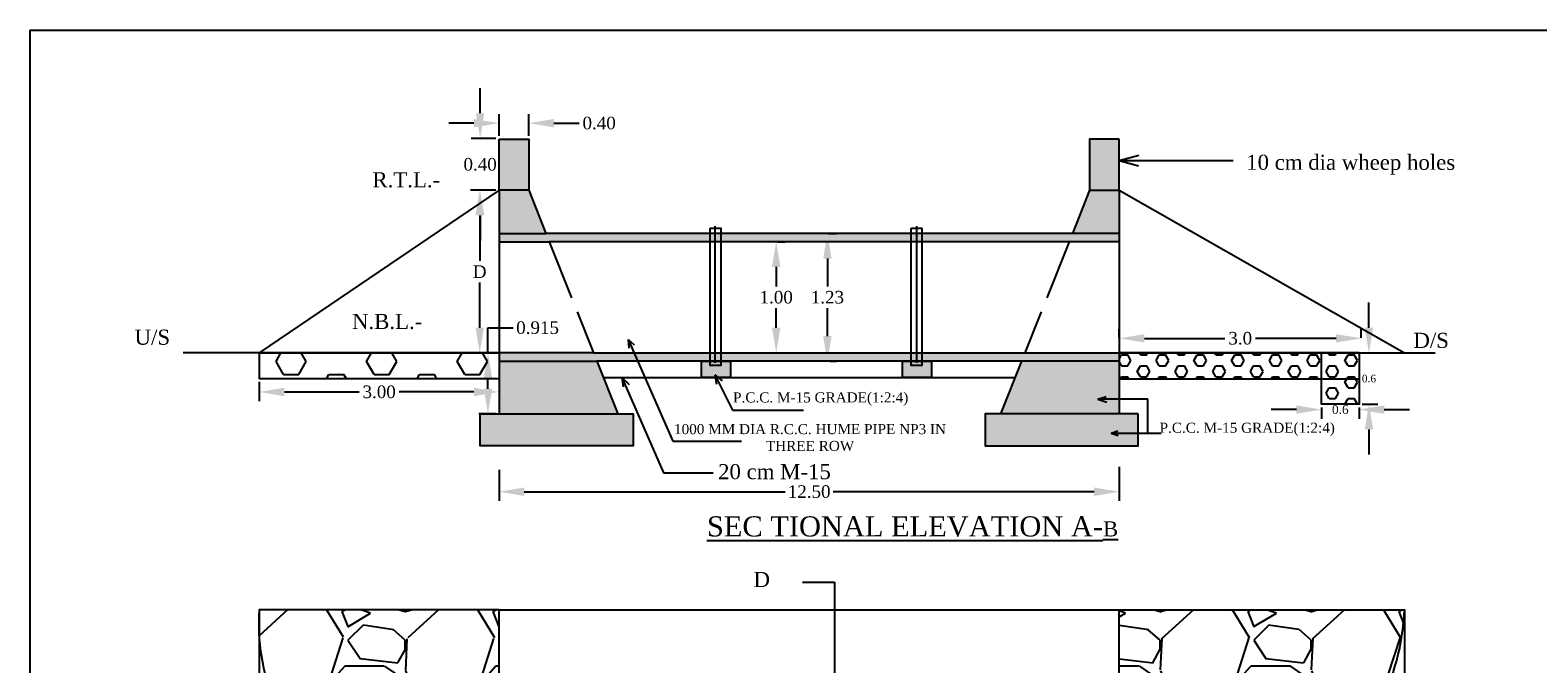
# Model space of a CAD drawing. Header units: inches. Extents: x 34642 to 85487, y 1750 to 20962.
# Tile 2 of 3: x 34642 to 34672, y 20949 to 20962. Entities that reach past the tile are written whole.
import ezdxf

# ---------------------------------------------------------------- set-up
doc = ezdxf.new("R2010")
doc.units = ezdxf.units.IN
doc.header["$MEASUREMENT"] = 0
doc.linetypes.add('ACAD_ISO02W100', pattern=[15, 12, -3])
doc.dimstyles.get("Standard").update_dxf_attribs({"dimtxt": 0.18, "dimasz": 0.18, "dimexe": 0.18, "dimexo": 0.0625, "dimgap": 0.09, "dimtad": 0, "dimtih": 1, "dimtoh": 1, "dimdec": 4, "dimzin": 0, "dimdsep": 46, "dimtxsty": 'Standard', "dimcen": 0.09, "dimadec": 0, "dimazin": 0, "dimtfac": 1, "dimtdec": 4, "dimtofl": 0, "dimtmove": 0, "dimatfit": 3, "dimfxl": 1, "dimtolj": 1, "dimtzin": 0, "dimarcsym": 0})

# ---------------------------------------------------------------- blocks, each defined once
blk = doc.blocks.new('*D1')
at = {"color": 0, "lineweight": -2, "transparency": 16777216}
for p, q in [((34668.671, 20955.875), (34668.671, 20956.375)), ((34668.538, 20955.375), (34668.851, 20955.375)), ((34668.538, 20954.356), (34668.851, 20954.356)), ((34668.671, 20953.856), (34668.671, 20953.356))]:
    blk.add_line(p, q, dxfattribs=at)
at = {"color": 0, "transparency": 16777216}
for points in [[(34668.588, 20955.875), (34668.755, 20955.875), (34668.671, 20955.375)], [(34668.588, 20953.856), (34668.755, 20953.856), (34668.671, 20954.356)]]:
    blk.add_solid(points, dxfattribs=at)
at = {"layer": 'Defpoints', "color": 0, "transparency": 16777216}
for p in [(34668.475, 20955.375), (34668.475, 20954.356), (34668.671, 20954.356)]:
    blk.add_point(p, dxfattribs=at)
at = {"color": 0, "transparency": 16777216, "insert": (34668.671, 20954.865), "char_height": 0.045, "attachment_point": 5}
blk.add_mtext('\\A1;{\\fTimes New Roman|b0|i0|c186|p18;\\H3.333x;0.6}', dxfattribs=at)
blk = doc.blocks.new('*D2')
at = {"color": 0, "lineweight": -2, "transparency": 16777216}
for p, q in [((34667.229, 20954.249), (34666.729, 20954.249)), ((34667.729, 20954.293), (34667.729, 20954.069)), ((34668.475, 20954.293), (34668.475, 20954.069)), ((34668.975, 20954.249), (34669.475, 20954.249))]:
    blk.add_line(p, q, dxfattribs=at)
at = {"color": 0, "transparency": 16777216}
for points in [[(34667.229, 20954.332), (34667.229, 20954.166), (34667.729, 20954.249)], [(34668.975, 20954.332), (34668.975, 20954.166), (34668.475, 20954.249)]]:
    blk.add_solid(points, dxfattribs=at)
at = {"layer": 'Defpoints', "color": 0, "transparency": 16777216}
for p in [(34667.729, 20954.356), (34668.475, 20954.356), (34668.475, 20954.249)]:
    blk.add_point(p, dxfattribs=at)
at = {"color": 0, "transparency": 16777216, "insert": (34668.102, 20954.249), "char_height": 0.045, "attachment_point": 5}
blk.add_mtext('\\A1;{\\fTimes New Roman|b0|i0|c186|p18;\\H3.889x;0.6}', dxfattribs=at)
blk = doc.blocks.new('*D3')
at = {"color": 0, "lineweight": -2, "transparency": 16777216}
for p, q in [((34663.71, 20955.68), (34663.71, 20955.845)), ((34668.518, 20955.676), (34668.518, 20955.845)), ((34664.21, 20955.665), (34665.807, 20955.665)), ((34668.018, 20955.665), (34666.42, 20955.665))]:
    blk.add_line(p, q, dxfattribs=at)
at = {"color": 0, "transparency": 16777216}
for points in [[(34664.21, 20955.748), (34664.21, 20955.582), (34663.71, 20955.665)], [(34668.018, 20955.748), (34668.018, 20955.582), (34668.518, 20955.665)]]:
    blk.add_solid(points, dxfattribs=at)
at = {"layer": 'Defpoints', "color": 0, "transparency": 16777216}
for p in [(34663.71, 20955.618), (34668.518, 20955.665), (34668.518, 20955.613)]:
    blk.add_point(p, dxfattribs=at)
at = {"color": 0, "transparency": 16777216, "insert": (34666.114, 20955.665), "char_height": 0.045, "attachment_point": 5}
blk.add_mtext('\\A1;{\\fTimes New Roman|b0|i0|c186|p18;\\H5.556x;3.0}', dxfattribs=at)
blk = doc.blocks.new('*D4')
at = {"color": 0, "lineweight": -2, "transparency": 16777216}
for p, q in [((34651.387, 20959.685), (34651.387, 20960.12)), ((34651.976, 20959.685), (34651.976, 20960.12)), ((34650.887, 20959.94), (34650.387, 20959.94)), ((34652.476, 20959.94), (34652.976, 20959.94))]:
    blk.add_line(p, q, dxfattribs=at)
at = {"color": 0, "transparency": 16777216}
for points in [[(34650.887, 20960.023), (34650.887, 20959.856), (34651.387, 20959.94)], [(34652.476, 20960.023), (34652.476, 20959.856), (34651.976, 20959.94)]]:
    blk.add_solid(points, dxfattribs=at)
at = {"layer": 'Defpoints', "color": 0, "transparency": 16777216}
for p in [(34651.976, 20959.94), (34651.387, 20959.622), (34651.976, 20959.622)]:
    blk.add_point(p, dxfattribs=at)
at = {"color": 0, "transparency": 16777216, "insert": (34653.376, 20959.94), "char_height": 0.045, "attachment_point": 5}
blk.add_mtext('\\A1;{\\fTimes New Roman|b0|i0|c186|p18;\\H5.556x;0.40}', dxfattribs=at)
blk = doc.blocks.new('*D5')
at = {"color": 0, "lineweight": -2, "transparency": 16777216}
for p, q in [((34651.011, 20960.135), (34651.011, 20960.635)), ((34651.325, 20959.635), (34650.831, 20959.635)), ((34651.325, 20958.606), (34650.831, 20958.606)), ((34651.011, 20958.106), (34651.011, 20957.606))]:
    blk.add_line(p, q, dxfattribs=at)
at = {"color": 0, "transparency": 16777216}
for points in [[(34650.927, 20960.135), (34651.094, 20960.135), (34651.011, 20959.635)], [(34650.927, 20958.106), (34651.094, 20958.106), (34651.011, 20958.606)]]:
    blk.add_solid(points, dxfattribs=at)
at = {"layer": 'Defpoints', "color": 0, "transparency": 16777216}
for p in [(34651.387, 20959.635), (34651.011, 20958.606), (34651.387, 20958.606)]:
    blk.add_point(p, dxfattribs=at)
at = {"color": 0, "transparency": 16777216, "insert": (34651.011, 20959.12), "char_height": 0.045, "attachment_point": 5}
blk.add_mtext('\\A1;{\\fTimes New Roman|b0|i0|c186|p18;\\H5.556x;0.40}', dxfattribs=at)
blk = doc.blocks.new('*D6')
at = {"color": 0, "lineweight": -2, "transparency": 16777216}
for p, q in [((34646.622, 20954.8), (34646.622, 20954.42)), ((34651.387, 20954.8), (34651.387, 20954.42)), ((34647.122, 20954.6), (34648.606, 20954.6)), ((34650.887, 20954.6), (34649.404, 20954.6))]:
    blk.add_line(p, q, dxfattribs=at)
at = {"color": 0, "transparency": 16777216}
for points in [[(34647.122, 20954.683), (34647.122, 20954.516), (34646.622, 20954.6)], [(34650.887, 20954.683), (34650.887, 20954.516), (34651.387, 20954.6)]]:
    blk.add_solid(points, dxfattribs=at)
at = {"layer": 'Defpoints', "color": 0, "transparency": 16777216}
for p in [(34646.622, 20954.863), (34651.387, 20954.863), (34651.387, 20954.6)]:
    blk.add_point(p, dxfattribs=at)
at = {"color": 0, "transparency": 16777216, "insert": (34649.005, 20954.6), "char_height": 0.045, "attachment_point": 5}
blk.add_mtext('\\A1;{\\fTimes New Roman|b0|i0|c186|p18;\\H5.556x;3.00}', dxfattribs=at)
blk = doc.blocks.new('*D7')
at = {"color": 0, "lineweight": -2, "transparency": 16777216}
for p, q in [((34651.167, 20955.375), (34651.167, 20955.875)), ((34651.167, 20955.875), (34651.667, 20955.875)), ((34651.325, 20955.375), (34650.987, 20955.375)), ((34651.167, 20954.665), (34651.167, 20954.875)), ((34651.325, 20954.165), (34650.987, 20954.165))]:
    blk.add_line(p, q, dxfattribs=at)
at = {"color": 0, "transparency": 16777216}
for points in [[(34651.084, 20954.875), (34651.25, 20954.875), (34651.167, 20955.375)], [(34651.084, 20954.665), (34651.25, 20954.665), (34651.167, 20954.165)]]:
    blk.add_solid(points, dxfattribs=at)
at = {"layer": 'Defpoints', "color": 0, "transparency": 16777216}
for p in [(34651.167, 20955.375), (34651.387, 20955.375), (34651.387, 20954.165)]:
    blk.add_point(p, dxfattribs=at)
at = {"color": 0, "transparency": 16777216, "insert": (34652.153, 20955.875), "char_height": 0.045, "attachment_point": 5}
blk.add_mtext('\\A1;{\\fTimes New Roman|b0|i0|c186|p18;\\H5.556x;0.915}', dxfattribs=at)
blk = doc.blocks.new('*D8')
at = {"color": 0, "lineweight": -2, "transparency": 16777216}
for p, q in [((34651.312, 20958.606), (34650.823, 20958.606)), ((34651.003, 20958.106), (34651.003, 20957.205)), ((34651.003, 20955.875), (34651.003, 20956.775)), ((34651.068, 20955.375), (34650.823, 20955.375))]:
    blk.add_line(p, q, dxfattribs=at)
at = {"color": 0, "transparency": 16777216}
for points in [[(34650.919, 20958.106), (34651.086, 20958.106), (34651.003, 20958.606)], [(34650.919, 20955.875), (34651.086, 20955.875), (34651.003, 20955.375)]]:
    blk.add_solid(points, dxfattribs=at)
at = {"layer": 'Defpoints', "color": 0, "transparency": 16777216}
for p in [(34651.375, 20958.606), (34651.003, 20955.375), (34651.131, 20955.375)]:
    blk.add_point(p, dxfattribs=at)
at = {"color": 0, "transparency": 16777216, "insert": (34651.003, 20956.99), "char_height": 0.045, "attachment_point": 5}
blk.add_mtext('\\A1;{\\fTimes New Roman|b0|i0|c186|p18;\\H5.556x;D}', dxfattribs=at)
blk = doc.blocks.new('*D9')
at = {"color": 0, "lineweight": -2, "transparency": 16777216}
for p, q in [((34651.387, 20953.051), (34651.387, 20952.438)), ((34663.71, 20953.115), (34663.71, 20952.438)), ((34651.887, 20952.618), (34657.071, 20952.618)), ((34663.21, 20952.618), (34658.026, 20952.618))]:
    blk.add_line(p, q, dxfattribs=at)
at = {"color": 0, "transparency": 16777216}
for points in [[(34651.887, 20952.701), (34651.887, 20952.534), (34651.387, 20952.618)], [(34663.21, 20952.701), (34663.21, 20952.534), (34663.71, 20952.618)]]:
    blk.add_solid(points, dxfattribs=at)
at = {"layer": 'Defpoints', "color": 0, "transparency": 16777216}
for p in [(34663.71, 20953.178), (34651.387, 20953.113), (34663.71, 20952.618)]:
    blk.add_point(p, dxfattribs=at)
at = {"color": 0, "transparency": 16777216, "insert": (34657.549, 20952.618), "char_height": 0.045, "attachment_point": 5}
blk.add_mtext('\\A1;{\\fTimes New Roman|b0|i0|c186|p18;\\H5.556x;12.50}', dxfattribs=at)
blk = doc.blocks.new('*D20')
at = {"color": 0, "lineweight": -2, "transparency": 16777216}
for p, q in [((34656.924, 20957.585), (34657.074, 20957.585)), ((34656.894, 20957.085), (34656.894, 20956.698)), ((34656.894, 20955.875), (34656.894, 20956.262)), ((34656.926, 20955.375), (34657.074, 20955.375))]:
    blk.add_line(p, q, dxfattribs=at)
at = {"color": 0, "transparency": 16777216}
for points in [[(34656.81, 20957.085), (34656.977, 20957.085), (34656.894, 20957.585)], [(34656.81, 20955.875), (34656.977, 20955.875), (34656.894, 20955.375)]]:
    blk.add_solid(points, dxfattribs=at)
at = {"layer": 'Defpoints', "color": 0, "transparency": 16777216}
for p in [(34656.862, 20957.585), (34656.864, 20955.375), (34656.894, 20955.375)]:
    blk.add_point(p, dxfattribs=at)
at = {"color": 0, "transparency": 16777216, "insert": (34656.894, 20956.48), "char_height": 0.045, "attachment_point": 5}
blk.add_mtext('\\A1;{\\fTimes New Roman|b0|i0|c186|p18;\\H5.556x;1.00}', dxfattribs=at)
blk = doc.blocks.new('*D21')
at = {"color": 0, "lineweight": -2, "transparency": 16777216}
for p, q in [((34657.931, 20957.749), (34658.091, 20957.749)), ((34657.911, 20957.249), (34657.911, 20956.698)), ((34657.911, 20955.711), (34657.911, 20956.262)), ((34657.966, 20955.211), (34658.091, 20955.211))]:
    blk.add_line(p, q, dxfattribs=at)
at = {"color": 0, "transparency": 16777216}
for points in [[(34657.827, 20957.249), (34657.994, 20957.249), (34657.911, 20957.749)], [(34657.827, 20955.711), (34657.994, 20955.711), (34657.911, 20955.211)]]:
    blk.add_solid(points, dxfattribs=at)
at = {"layer": 'Defpoints', "color": 0, "transparency": 16777216}
for p in [(34657.869, 20957.749), (34657.904, 20955.211), (34657.911, 20955.211)]:
    blk.add_point(p, dxfattribs=at)
at = {"color": 0, "transparency": 16777216, "insert": (34657.911, 20956.48), "char_height": 0.045, "attachment_point": 5}
blk.add_mtext('\\A1;{\\fTimes New Roman|b0|i0|c186|p18;\\H5.556x;1.23}', dxfattribs=at)

msp = doc.modelspace()

# ---------------------------------------------------------------- hatches: boundary and pattern name
h = msp.add_hatch(color=256)
h.set_gradient(color1=(0, 0, 255), one_color=1, tint=1, name='INVSPHERICAL')
h.paths.add_polyline_path([(34651.97632, 20959.62209), (34651.38738, 20959.62209), (34651.38738, 20958.60565), (34651.97632, 20958.60565)])
h.paths.add_polyline_path([(34663.12071, 20958.60565), (34663.70965, 20958.60565), (34663.70965, 20959.62209), (34663.12071, 20959.62209)])
h = msp.add_hatch()
h.set_pattern_fill('AR-CONC', color=256, scale=0.06, style=0)
h.set_pattern_definition([(50, (34652.50553, 20950.7873), (0.430356, -0.037651), [0.045, -0.495]), (355, (34652.50553, 20950.7873), (-0.08325, 0.451315), [0.036, -0.396]), (100.4514, (34652.5414, 20950.78416), (0.347106, 0.413664), [0.038244, -0.420685]), (46.184, (34652.50553, 20950.9073), (0.640345, -0.099311), [0.0675, -0.7425]), (96.6356, (34652.5589, 20950.899), (0.560798, 0.58447), [0.057366, -0.631028]), (351.184, (34652.5055, 20950.9073), (0.560797, 0.58447), [0.054, -0.594]), (21, (34652.56553, 20950.8773), (0.358144, -0.241571), [0.045, -0.495]), (326, (34652.56553, 20950.8773), (0.14599, 0.43509), [0.036, -0.396]), (71.4514, (34652.59538, 20950.85716), (0.504134, 0.193518), [0.038244, -0.420685]), (37.5, (34652.50553, 20950.7873), (0.007296, 0.1997363), [0, -0.3912, 0, -0.402, 0, -0.3975]), (7.5, (34652.50553, 20950.7873), (0.1578417, 0.236647), [0, -0.2292, 0, -0.3822, 0, -0.1515]), (327.5, (34652.37173, 20950.7873), (0.3202935, -0.013533), [0, -0.15, 0, -0.468, 0, -0.621]), (317.5, (34652.31173, 20950.7873), (0.349912, 0.060063), [0, -0.195, 0, -0.3108, 0, -0.441])])
h.paths.add_polyline_path([(34655.9852, 20955.21109), (34655.79233, 20955.21109), (34655.79233, 20955.12814), (34655.58093, 20955.12814), (34655.58093, 20955.21109), (34655.40653, 20955.21109), (34655.40653, 20954.88613), (34655.9852, 20954.88613)])
h.paths.add_polyline_path([(34655.79233, 20955.21109), (34655.58093, 20955.21109), (34655.58093, 20955.12814), (34655.79233, 20955.12814)], flags=17)
h.paths.add_polyline_path([(34659.78708, 20955.21109), (34659.57568, 20955.21109), (34659.57568, 20955.12814), (34659.78708, 20955.12814)], flags=17)
h.paths.add_polyline_path([(34659.98239, 20955.21109), (34659.78708, 20955.21109), (34659.78708, 20955.12814), (34659.57568, 20955.12814), (34659.57568, 20955.21109), (34659.40372, 20955.21109), (34659.40372, 20954.88613), (34659.98239, 20954.88613)])
h.paths.add_polyline_path([(34651.97632, 20958.60565), (34651.38738, 20958.60565), (34651.38738, 20957.74888), (34652.31825, 20957.74888)])
h.paths.add_polyline_path([(34653.33107, 20955.21109), (34651.38738, 20955.21109), (34651.38738, 20954.16542), (34653.74839, 20954.16542)])
h.paths.add_polyline_path([(34654.04937, 20954.16542), (34651.0126, 20954.16542), (34651.0126, 20953.53136), (34654.04937, 20953.53136)])
h = msp.add_hatch()
h.set_pattern_fill('AR-CONC', color=256, scale=0.1, style=0)
h.set_pattern_definition([(50, (34652.50553, 20950.7873), (0.71726, -0.062752), [0.075, -0.825]), (355, (34652.5055, 20950.7873), (-0.138751, 0.752192), [0.06, -0.66]), (100.4514, (34652.5653, 20950.78206), (0.578509, 0.68944), [0.06374, -0.701142]), (46.1842, (34652.5055, 20950.9873), (1.067241, -0.165519), [0.1125, -1.2375]), (96.6356, (34652.5945, 20950.9735), (0.934663, 0.974118), [0.09561, -1.051713]), (351.1842, (34652.5055, 20950.9873), (0.934662, 0.97412), [0.09, -0.99]), (21, (34652.60553, 20950.9373), (0.596907, -0.402619), [0.075, -0.825]), (326, (34652.6055, 20950.9373), (0.243315, 0.72515), [0.06, -0.66]), (71.4514, (34652.6553, 20950.90374), (0.840223, 0.32253), [0.06374, -0.701142]), (37.5, (34652.50553, 20950.7873), (0.0121599, 0.3328939), [0, -0.652, 0, -0.67, 0, -0.6625]), (7.5, (34652.50553, 20950.7873), (0.2630695, 0.3944117), [0, -0.382, 0, -0.637, 0, -0.2525]), (327.5, (34652.28253, 20950.7873), (0.5338224, -0.0225549), [0, -0.25, 0, -0.78, 0, -1.035]), (317.5, (34652.18253, 20950.7873), (0.583186, 0.100105), [0, -0.325, 0, -0.518, 0, -0.735])])
h.paths.add_polyline_path([(34687.54288, 20952.67735), (34679.37297, 20952.67735), (34679.37297, 20952.30112), (34687.54288, 20952.30112)])
h.paths.add_polyline_path([(34691.54639, 20950.41876), (34691.06209, 20950.41876), (34676.02525, 20950.41876), (34675.48055, 20950.41876), (34675.48055, 20950.02378), (34691.54639, 20950.02378)])
h.paths.add_polyline_path([(34663.70965, 20958.60565), (34663.12071, 20958.60565), (34662.77877, 20957.74888), (34663.70965, 20957.74888)])
h.paths.add_polyline_path([(34661.76595, 20955.21109), (34661.34863, 20954.16542), (34663.70965, 20954.16542), (34663.70965, 20955.21109)])
h.paths.add_polyline_path([(34661.04766, 20954.16542), (34661.04766, 20953.53136), (34664.08443, 20953.53136), (34664.08443, 20954.16542)])
h = msp.add_hatch(color=256)
h.set_gradient(color1=(0, 0, 255), one_color=1, tint=1, name='SPHERICAL')
h.paths.add_polyline_path([(34655.58093, 20957.74888), (34652.31825, 20957.74888), (34651.38738, 20957.74888), (34651.38738, 20957.585), (34652.38365, 20957.585), (34655.58093, 20957.585)])
h.paths.add_polyline_path([(34659.57568, 20957.74888), (34655.79233, 20957.74888), (34655.79233, 20957.585), (34659.57568, 20957.585)])
h.paths.add_polyline_path([(34663.70965, 20957.74888), (34659.78708, 20957.74888), (34659.78708, 20957.585), (34663.70965, 20957.585)])
h.paths.add_polyline_path([(34659.68564, 20957.74888), (34659.57568, 20957.74888), (34659.57568, 20957.585), (34659.68564, 20957.585)])
h.paths.add_polyline_path([(34659.78708, 20957.74888), (34659.68564, 20957.74888), (34659.68564, 20957.585), (34659.78708, 20957.585)])
h.paths.add_polyline_path([(34655.68334, 20957.74888), (34655.58093, 20957.74888), (34655.58093, 20957.585), (34655.68334, 20957.585)])
h.paths.add_polyline_path([(34655.79233, 20957.74888), (34655.68334, 20957.74888), (34655.68334, 20957.585), (34655.79233, 20957.585)])
h.paths.add_polyline_path([(34654.06965, 20955.37497), (34653.26567, 20955.37497), (34651.38738, 20955.37497), (34651.38738, 20955.21109), (34653.33107, 20955.21109), (34654.14202, 20955.21109)])
h.paths.add_polyline_path([(34655.58093, 20955.37497), (34654.06965, 20955.37497), (34654.14202, 20955.21109), (34655.58093, 20955.21109)])
h.paths.add_polyline_path([(34655.68334, 20955.37497), (34655.58093, 20955.37497), (34655.58093, 20955.21109), (34655.68334, 20955.21109)])
h.paths.add_polyline_path([(34655.79233, 20955.37497), (34655.68334, 20955.37497), (34655.68334, 20955.21109), (34655.79233, 20955.21109)])
h.paths.add_polyline_path([(34659.57568, 20955.37497), (34655.79233, 20955.37497), (34655.79233, 20955.21109), (34655.9852, 20955.21109), (34659.57568, 20955.21109)])
h.paths.add_polyline_path([(34659.68564, 20955.37497), (34659.57568, 20955.37497), (34659.57568, 20955.21109), (34659.68564, 20955.21109)])
h.paths.add_polyline_path([(34659.78708, 20955.37497), (34659.68564, 20955.37497), (34659.68564, 20955.21109), (34659.78708, 20955.21109)])
h.paths.add_polyline_path([(34663.70965, 20955.37497), (34659.78708, 20955.37497), (34659.78708, 20955.21109), (34659.98239, 20955.21109), (34663.70965, 20955.21109)])
h = msp.add_hatch()
h.set_pattern_fill('HEX', color=256, scale=2.4, style=0)
h.set_pattern_definition([(0, (34652.50553, 20950.7873), (0, 0.519615), [0.3, -0.6]), (120, (34652.50553, 20950.7873), (-0.45, -0.259808), [0.3, -0.6]), (60, (34652.80553, 20950.7873), (-0.45, 0.259808), [0.3, -0.6])])
h.paths.add_polyline_path([(34651.0126, 20945.92351, -0.41704905), (34646.62171, 20949.72071), (34646.62171, 20931.38758, -0.36279972), (34651.0126, 20935.89848)])
h.paths.add_polyline_path([(34669.37811, 20950.27215, -0.44497289), (34664.08443, 20945.89867), (34664.08443, 20935.98756, -0.4502464), (34669.37811, 20931.38758)])
h.paths.add_polyline_path([(34651.38738, 20955.37497), (34646.62171, 20955.37497), (34646.62171, 20954.86251), (34651.38738, 20954.86251)])
h = msp.add_hatch()
h.set_pattern_fill('HEX', color=256, style=0)
h.set_pattern_definition([(0, (34652.50553, 20950.7873), (0, 0.2165064), [0.125, -0.25]), (120, (34652.50553, 20950.7873), (-0.1875, -0.1082532), [0.125, -0.25]), (60, (34652.63053, 20950.7873), (-0.1875, 0.1082532), [0.125, -0.25])])
h.paths.add_polyline_path([(34667.72926, 20954.35578), (34668.47532, 20954.35578), (34668.47532, 20954.86251), (34667.72926, 20954.86251)])
h.paths.add_polyline_path([(34663.70965, 20955.37497), (34663.70965, 20954.86251), (34668.47532, 20954.86251), (34668.47532, 20955.37497)])
h = msp.add_hatch()
h.set_pattern_fill('GRAVEL', color=256, scale=3, style=0)
h.set_pattern_definition([(228.0128, (34654.66553, 20953.7873), (-23.9999947, -27.000004), [0.40361, -39.95726]), (184.9697, (34654.39553, 20953.48729), (36.00000315, 2.9999739), [0.6926, -68.567775]), (132.5104, (34653.70553, 20953.4273), (29.9999722, -33.000026), [0.48836, -48.3481]), (267.2737, (34652.53553, 20952.67729), (2.99998805, 60.0000009), [0.63071, -62.44067]), (292.8337, (34652.50553, 20952.04729), (-15.0000297, 35.9999892), [0.61847, -61.22812]), (357.2737, (34652.74553, 20951.47729), (-60.0000009, 2.99998805), [0.63071, -62.44067]), (37.6942, (34653.37553, 20951.44729), (-39.00002204, -29.9999712), [0.83409, -82.57455]), (72.2553, (34654.03553, 20951.95729), (21.0000323, 65.9999887), [0.78746, -77.95896]), (121.4296, (34654.27553, 20952.70729), (-24.0000247, 38.9999851), [0.63285, -62.65222]), (175.2364, (34653.94553, 20953.2473), (33.0000028, -2.9999746), [0.7225, -35.40229]), (222.3974, (34653.22553, 20953.30729), (-36.00002205, -32.99997625), [0.934344, -92.500125]), (138.8141, (34655.50553, 20952.6473), (-21.0000088, 17.999992), [0.3189, -31.57153]), (171.4692, (34655.26553, 20952.8573), (38.99999485, -6.0000237), [0.60671, -60.06453]), (225, (34654.6655, 20952.9473), (-3e-16, -3), [0.42426, -3.81838]), (203.1986, (34654.45553, 20953.3073), (14.999999, 6.000004), [0.22847, -22.61885]), (291.8014, (34654.24553, 20953.2173), (-3, 9.000001), [0.3231, -15.83239]), (30.9638, (34654.36553, 20952.9173), (8.999994, 6.000007), [0.52479, -16.96807]), (161.565, (34654.8155, 20953.1873), (6, -2.999995), [0.37947, -9.10736]), (16.3895, (34652.50553, 20953.2173), (30.0000066, 8.9999781), [0.5316, -52.62853]), (70.3462, (34653.01553, 20953.3673), (-11.9999857, -33.0000064), [0.44598, -44.15222]), (293.1986, (34654.81553, 20953.7873), (-6.000004, 14.999999), [0.45694, -22.39037]), (343.6105, (34654.99553, 20953.3673), (-30.0000066, 8.9999781), [0.5316, -52.62853]), (339.444, (34652.50553, 20951.3573), (-15.0000055, 5.999988), [0.51264, -25.11937]), (294.7751, (34652.98553, 20951.1773), (-14.9999766, 33.0000103), [0.42953, -42.52393]), (66.8014, (34654.84553, 20950.7873), (6.000004, 14.999999), [0.45694, -22.39037]), (17.354, (34655.02553, 20951.2073), (-39.000006, -11.9999835), [0.50289, -49.78627]), (69.444, (34653.37553, 20950.7873), (-5.999988, -15.0000055), [0.25632, -25.3757]), (101.31, (34654.66553, 20950.7873), (-2.999993, 12.000002), [0.15297, -15.14409]), (165.9638, (34654.6355, 20950.9373), (9.000002, -2.999994), [0.61847, -11.75085]), (186.009, (34654.03553, 20951.0873), (29.9999993, 2.999998), [0.57315, -56.74177]), (303.69, (34654.3655, 20952.6473), (-3.000004, 6), [0.43267, -10.38399]), (353.1572, (34654.60553, 20952.28729), (50.9999981, -6.000024), [0.75538, -74.78269]), (60.9454, (34655.35553, 20952.1973), (-12, -21.000001), [0.30887, -30.57802]), (90, (34655.5055, 20952.4673), (-3, 3), [0.18, -2.82]), (120.2564, (34653.97553, 20951.1773), (11.9999847, -21.0000074), [0.41677, -41.26056]), (48.0128, (34653.76553, 20951.5373), (23.9999947, 27.000004), [0.80722, -39.55366]), (0, (34654.3055, 20952.1373), (3, 3), [0.78, -2.22]), (325.3048, (34655.08553, 20952.1373), (-29.9999828, 21.0000258), [0.47434, -46.95982]), (254.0546, (34655.47553, 20951.8673), (-3, -12.0000004), [0.4368, -21.40352]), (207.646, (34655.35553, 20951.44729), (-56.9999874, -30.00002314), [0.711195, -70.40842]), (175.4261, (34654.72553, 20951.11729), (-39.0000017, 2.9999844), [0.7524, -74.48722])])
h.paths.add_polyline_path([(34651.0126, 20948.82876), (34651.38738, 20948.82876), (34651.38738, 20950.27215), (34646.62171, 20950.27215), (34646.62171, 20949.72071, 0.41704905), (34651.0126, 20945.92351)])
h.paths.add_polyline_path([(34651.0126, 20935.89848, 0.36279972), (34646.62171, 20931.38758), (34651.38738, 20931.38758), (34651.38738, 20932.77488), (34651.0126, 20932.77488)])
h.paths.add_polyline_path([(34664.08443, 20935.98756), (34664.08443, 20932.74308), (34663.70965, 20932.74308), (34663.70965, 20931.38758), (34669.37811, 20931.38758, 0.4502464)])
h.paths.add_polyline_path([(34669.37811, 20950.27215), (34663.70965, 20950.27215), (34663.70965, 20948.85056), (34664.08443, 20948.85056), (34664.08443, 20945.89867, 0.44497289)])

# ---------------------------------------------------------------- linework, layer by layer
for p, q in [((34663.70965, 20959.20029), (34664.10119, 20959.30169)), ((34663.70965, 20959.20029), (34665.97532, 20959.20029)), ((34663.70965, 20959.20029), (34664.09443, 20959.09212)), ((34651.38738, 20958.60565), (34646.62171, 20955.37497)), ((34651.38738, 20958.60565), (34651.38738, 20954.16542)), ((34651.97632, 20958.60565), (34652.31825, 20957.74888)), ((34663.12071, 20958.60565), (34662.77877, 20957.74888)), ((34663.70965, 20958.60565), (34663.70965, 20954.16542)), ((34663.70965, 20958.60565), (34669.37811, 20955.37497)), ((34651.38738, 20957.74888), (34652.31825, 20957.74888)), ((34651.38738, 20957.74888), (34651.38738, 20957.585)), ((34663.70965, 20957.74888), (34652.31825, 20957.74888)), ((34655.68334, 20955.1778), (34655.68334, 20957.89272)), ((34659.68564, 20955.1778), (34659.68564, 20957.89272)), ((34663.70965, 20957.74888), (34663.70965, 20957.585)), ((34651.38738, 20957.585), (34652.38365, 20957.585)), ((34663.70965, 20957.585), (34652.38365, 20957.585)), ((34653.95247, 20955.64028), (34654.84288, 20953.6242)), ((34653.95247, 20955.64028), (34654.00767, 20955.51529)), ((34653.95247, 20955.64028), (34653.96725, 20955.46948)), ((34653.95247, 20955.64028), (34654.07236, 20955.53305)), ((34653.26567, 20955.37497), (34645.10997, 20955.37497)), ((34646.62171, 20955.37497), (34646.62171, 20954.86251)), ((34646.62171, 20955.37497), (34646.62171, 20954.86251)), ((34651.38738, 20955.37497), (34651.38738, 20955.21109)), ((34653.26567, 20955.37497), (34669.98705, 20955.37497)), ((34663.70965, 20955.37497), (34663.70965, 20955.21109)), ((34668.47532, 20955.37497), (34668.47532, 20954.86251)), ((34651.38738, 20955.21109), (34653.33107, 20955.21109)), ((34663.70965, 20955.21109), (34653.33107, 20955.21109)), ((34653.33107, 20955.21109), (34653.74839, 20954.16542)), ((34655.67238, 20954.94098), (34656.02764, 20954.23806)), ((34655.67238, 20954.94098), (34655.70518, 20954.75391)), ((34655.67238, 20954.94098), (34655.81775, 20954.81748)), ((34661.76595, 20955.21109), (34661.34863, 20954.16542)), ((34651.38738, 20954.86251), (34646.62171, 20954.86251)), ((34653.46076, 20954.88613), (34661.63626, 20954.88613)), ((34653.82994, 20954.88613), (34654.655, 20952.9957)), ((34653.82994, 20954.88613), (34653.85442, 20954.70097)), ((34653.82994, 20954.88613), (34653.97348, 20954.74856)), ((34663.70965, 20954.86251), (34668.47532, 20954.86251)), ((34663.28625, 20954.45417), (34663.44864, 20954.50627)), ((34664.27842, 20954.45417), (34663.28625, 20954.45417)), ((34663.28625, 20954.45417), (34663.46105, 20954.39475)), ((34664.27842, 20953.77963), (34664.27842, 20954.45417)), ((34656.02764, 20954.23806), (34657.43681, 20954.23806)), ((34663.55219, 20953.77963), (34663.68428, 20953.82473)), ((34663.55219, 20953.77963), (34664.54436, 20953.77963)), ((34663.55219, 20953.77963), (34663.69172, 20953.73551)), ((34654.84288, 20953.6242), (34656.20708, 20953.6242)), ((34654.655, 20952.9957), (34655.64343, 20952.9957)), ((34657.41789, 20950.82292), (34658.05146, 20950.82292)), ((34658.05146, 20950.82292), (34658.05146, 20929.65022)), ((34646.62171, 20950.27215), (34646.62171, 20931.38758)), ((34651.38738, 20950.27215), (34669.37811, 20950.27215))]:
    msp.add_line(p, q)
at = {"linetype": 'ACAD_ISO02W100', "ltscale": 0.1}
for p, q in [((34652.38365, 20957.585), (34653.26567, 20955.37497)), ((34662.71337, 20957.585), (34661.83136, 20955.37497))]:
    msp.add_line(p, q, dxfattribs=at)
for points in [[(34694.32997, 20925.06436), (34642.07052, 20925.06436), (34642.07052, 20961.78729), (34694.32997, 20961.78729)], [(34651.38738, 20959.62209), (34651.97632, 20959.62209), (34651.97632, 20958.60565), (34651.38738, 20958.60565)], [(34663.70965, 20959.62209), (34663.12071, 20959.62209), (34663.12071, 20958.60565), (34663.70965, 20958.60565)], [(34655.58093, 20957.8545), (34655.79233, 20957.8545), (34655.79233, 20955.12814), (34655.58093, 20955.12814)], [(34659.57568, 20957.8545), (34659.78708, 20957.8545), (34659.78708, 20955.12814), (34659.57568, 20955.12814)], [(34659.57568, 20957.8545), (34659.78708, 20957.8545), (34659.78708, 20955.12814), (34659.57568, 20955.12814)], [(34659.57568, 20957.8545), (34659.78708, 20957.8545), (34659.78708, 20955.12814), (34659.57568, 20955.12814)], [(34651.38738, 20955.37497), (34646.62171, 20955.37497), (34646.62171, 20955.37497), (34651.38738, 20955.37497)], [(34651.38738, 20955.37497), (34646.62171, 20955.37497), (34646.62171, 20955.37497), (34651.38738, 20955.37497)], [(34663.70965, 20955.37497), (34668.47532, 20955.37497), (34668.47532, 20955.37497), (34663.70965, 20955.37497)], [(34663.70965, 20955.37497), (34668.47532, 20955.37497), (34668.47532, 20955.37497), (34663.70965, 20955.37497)], [(34667.72926, 20955.37497), (34668.47532, 20955.37497), (34668.47532, 20954.35578), (34667.72926, 20954.35578)], [(34655.40653, 20955.21109), (34655.9852, 20955.21109), (34655.9852, 20954.88613), (34655.40653, 20954.88613)], [(34659.40372, 20955.21109), (34659.98239, 20955.21109), (34659.98239, 20954.88613), (34659.40372, 20954.88613)], [(34651.0126, 20954.16542), (34654.04937, 20954.16542), (34654.04937, 20953.53136), (34651.0126, 20953.53136)], [(34664.08443, 20954.16542), (34661.04766, 20954.16542), (34661.04766, 20953.53136), (34664.08443, 20953.53136)], [(34651.38738, 20950.27215), (34646.62171, 20950.27215), (34646.62171, 20931.38758), (34651.38738, 20931.38758)], [(34663.70965, 20950.27215), (34669.37811, 20950.27215), (34669.37811, 20931.38758), (34663.70965, 20931.38758)]]:
    msp.add_lwpolyline(points, close=True)
for centre, radius, start, end in [((34650.69747, 20949.99643), 4.08508, 176.129899, 279.722936), ((34664.76063, 20950.47069), 4.62175, 256.855971, 357.537967)]:
    msp.add_arc(centre, radius, start, end)

# ---------------------------------------------------------------- texts
for s, insert, char_height, attachment_point in [(' {\\fTimes New Roman|b0|i0|c0|p18;\\H8.333x; 10 cm dia wheep holes }', (34666.10493, 20959.11387), 0.036, 4), (' {\\fTimes New Roman|b0|i0|c0|p18;\\H8.333x; R.T.L.-}', (34648.74439, 20958.81154), 0.036, 4), (' {\\fTimes New Roman|b0|i0|c0|p18;\\H8.333x; N.B.L.- }', (34648.33806, 20955.99739), 0.036, 4), (' {\\fTimes New Roman|b0|i0|c0|p18;\\H8.333x; U/S}', (34644.01857, 20955.6858), 0.036, 4), (' {\\fTimes New Roman|b0|i0|c0|p18;\\H8.333x; D/S}', (34669.42773, 20955.62263), 0.036, 4), ('{\\H5.556x; \\fTimes New Roman|b0|i0|c0|p18;1000 MM DIA R.C.C. HUME PIPE NP3 IN\\P THREE ROW\\H1.5x; }', (34657.52863, 20953.69255), 0.036, 5), (' {\\fTimes New Roman|b0|i0|c0|p18; P.C.C. M-15 GRADE(1:2:4)}', (34655.88685, 20954.45921), 0.2, 4), (' {\\fTimes New Roman|b0|i0|c0|p18; P.C.C. M-15 GRADE(1:2:4)}', (34664.36192, 20953.85633), 0.2, 4), ('{\\fTimes New Roman|b0|i0|c0|p18;\\H8.333x;20 cm M-15}', (34655.73943, 20953.01428), 0.036, 4), ('{\\H11.11x;\\L \\fTimes New Roman|b0|i0|c0|p18; SEC TIONAL ELEVATION A-\\H0.75x;B}', (34655.21804, 20951.92438), 0.036, 4), (' {\\fTimes New Roman|b0|i0|c0|p18;\\H8.333x; D}', (34656.31646, 20950.8734), 0.036, 4)]:
    msp.add_mtext(s, dxfattribs=dict(insert=insert, char_height=char_height, attachment_point=attachment_point))

# ---------------------------------------------------------------- dimensions: what is measured, and where the dimension line sits
for base, p1, p2, text, picture, middle in [((34651.01052, 20958.60565), (34651.38738, 20959.63459), (34651.38738, 20958.60565), '{\\fTimes New Roman|b0|i0|c186|p18;\\H5.556x;0.40}', '*D5', (34651.01052, 20959.12012)), ((34651.00259, 20955.37497), (34651.37488, 20958.60565), (34651.13094, 20955.37497), '{\\fTimes New Roman|b0|i0|c186|p18;\\H5.556x;D}', '*D8', (34651.00259, 20956.99031)), ((34657.91068, 20955.21109), (34657.86873, 20957.74888), (34657.90369, 20955.21109), '{\\fTimes New Roman|b0|i0|c186|p18;\\H5.556x;1.23}', '*D21', (34657.91068, 20956.47999)), ((34656.89379, 20955.37497), (34656.86161, 20957.585), (34656.86375, 20955.37497), '{\\fTimes New Roman|b0|i0|c186|p18;\\H5.556x;1.00}', '*D20', (34656.89379, 20956.47999)), ((34668.67148, 20954.35578), (34668.47532, 20955.37497), (34668.47532, 20954.35578), '{\\fTimes New Roman|b0|i0|c186|p18;\\H3.333x;0.6}', '*D1', (34668.67148, 20954.86538)), ((34651.16694, 20955.37497), (34651.38738, 20954.16542), (34651.38738, 20955.37497), '{\\fTimes New Roman|b0|i0|c186|p18;\\H5.556x;0.915}', '*D7', (34652.15342, 20955.87497))]:
    dim = msp.add_linear_dim(base=base, p1=p1, p2=p2, angle=90, text=text, dimstyle='Standard', override={"dimtxt": 0.045, "dimasz": 0.5})
    dim.commit()
    dim.dimension.update_dxf_attribs({"geometry": picture, "text_midpoint": middle})
for base, p1, p2, text, picture, middle in [((34651.97632, 20959.93952), (34651.38738, 20959.62209), (34651.97632, 20959.62209), '{\\fTimes New Roman|b0|i0|c186|p18;\\H5.556x;0.40}', '*D4', (34653.3761, 20959.93952)), ((34668.5176, 20955.66484), (34663.70965, 20955.61792), (34668.5176, 20955.61303), '{\\fTimes New Roman|b0|i0|c186|p18;\\H5.556x;3.0}', '*D3', (34666.11362, 20955.66484)), ((34651.38738, 20954.5998), (34646.62171, 20954.86251), (34651.38738, 20954.86251), '{\\fTimes New Roman|b0|i0|c186|p18;\\H5.556x;3.00}', '*D6', (34649.00454, 20954.5998)), ((34668.47532, 20954.24905), (34667.72926, 20954.35578), (34668.47532, 20954.35578), '{\\fTimes New Roman|b0|i0|c186|p18;\\H3.889x;0.6}', '*D2', (34668.10229, 20954.24905)), ((34663.70965, 20952.61774), (34651.38738, 20953.1132), (34663.70965, 20953.17784), '{\\fTimes New Roman|b0|i0|c186|p18;\\H5.556x;12.50}', '*D9', (34657.54851, 20952.61774))]:
    dim = msp.add_linear_dim(base=base, p1=p1, p2=p2, text=text, dimstyle='Standard', override={"dimtxt": 0.045, "dimasz": 0.5})
    dim.commit()
    dim.dimension.update_dxf_attribs({"geometry": picture, "text_midpoint": middle})

doc.saveas('drawing.dxf')
